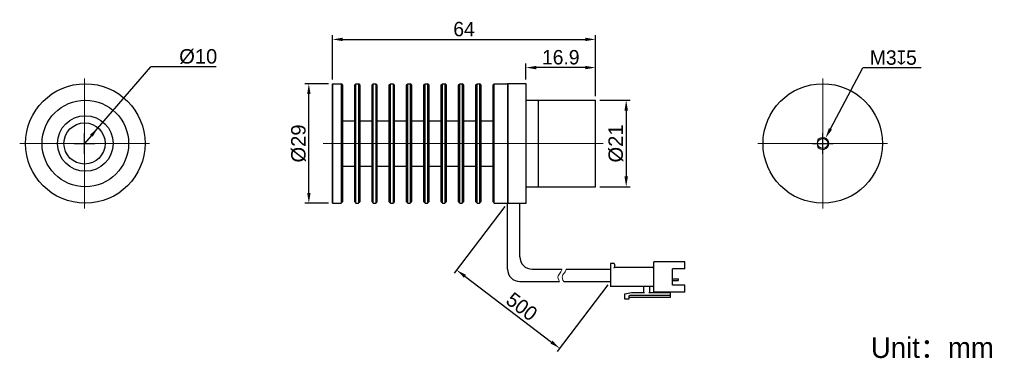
# Model space of a CAD drawing. Header units: millimetres. Extents: x 136 to 375, y 544 to 626.
import ezdxf

# ---------------------------------------------------------------- set-up
doc = ezdxf.new("R2010")
doc.units = ezdxf.units.MM
doc.header["$LTSCALE"] = 23.1
doc.header["$PDMODE"] = 3
doc.header["$PDSIZE"] = 8
doc.linetypes.add('CENTERX2', pattern=[4, 2.5, -0.5, 0.5, -0.5])
doc.layers.get('0').update_dxf_attribs({"linetype": 'CONTINUOUS'})
doc.layers.get('Defpoints').update_dxf_attribs({"linetype": 'CONTINUOUS'})
for name, color, linetype, lineweight in [('中心线', 1, 'CENTERX2', 20), ('标注', 3, 'CONTINUOUS', 25), ('粗实线', 7, 'CONTINUOUS', 30), ('细实线', 7, 'CONTINUOUS', 15)]:
    doc.layers.add(name, color=color, linetype=linetype, lineweight=lineweight)
doc.styles.get("Standard").update_dxf_attribs({"font": 'simfang.ttf'})
doc.dimstyles.new('CST Standard', dxfattribs={"dimtxt": 3.5, "dimasz": 2.5, "dimexe": 1, "dimexo": 1, "dimgap": 0.6, "dimtad": 1, "dimtoh": 1, "dimdsep": 46, "dimtxsty": 'STANDARD', "dimcen": -2.5, "dimdle": 5, "dimclrd": 9, "dimclre": 9, "dimadec": 1, "dimazin": 2, "dimtfac": 1, "dimtofl": 0, "dimtmove": 0, "dimatfit": 0, "dimfxl": 1, "dimtolj": 1, "dimarcsym": 0})

# ---------------------------------------------------------------- blocks, each defined once
blk = doc.blocks.new('*D90')
at = {"layer": 'Defpoints', "color": 0}
for p in [(205.9, 610.51), (211.65, 610.51), (211.65, 581.51)]:
    blk.add_point(p, dxfattribs=at)
at = {"layer": '标注', "color": 9, "linetype": 'Continuous', "lineweight": -2, "ltscale": 3}
for p, q in [((210.65, 610.51), (204.9, 610.51)), ((205.9, 584.01), (205.9, 608.01)), ((210.65, 581.51), (204.9, 581.51))]:
    blk.add_line(p, q, dxfattribs=at)
at = {"layer": '标注', "color": 9}
for points in [[(206.32, 608.01), (205.49, 608.01), (205.9, 610.51)], [(205.49, 584.01), (206.32, 584.01), (205.9, 581.51)]]:
    blk.add_solid(points, dxfattribs=at)
at = {"layer": '标注', "color": 0, "insert": (203.42, 596.01), "char_height": 3.5, "attachment_point": 5, "rotation": 90}
blk.add_mtext('\\A1;\\A1;{\\fArial|b0|i0|c134|p34;%%C29}', dxfattribs=at)
blk = doc.blocks.new('*D91')
at = {"layer": 'Defpoints', "color": 0}
for p in [(275.55, 621.28), (211.65, 610.51), (275.55, 606.51)]:
    blk.add_point(p, dxfattribs=at)
at = {"layer": '标注', "color": 9, "linetype": 'Continuous', "lineweight": -2, "ltscale": 3}
for p, q in [((211.65, 611.51), (211.65, 622.28)), ((275.55, 607.51), (275.55, 622.28)), ((214.15, 621.28), (273.05, 621.28))]:
    blk.add_line(p, q, dxfattribs=at)
at = {"layer": '标注', "color": 9}
for points in [[(214.15, 621.69), (214.15, 620.86), (211.65, 621.28)], [(273.05, 620.86), (273.05, 621.69), (275.55, 621.28)]]:
    blk.add_solid(points, dxfattribs=at)
at = {"layer": '标注', "color": 0, "insert": (243.6, 623.77), "char_height": 3.5, "attachment_point": 5}
blk.add_mtext('\\A1;{\\fFZLanTingHei-R-GBK|b0|i0|c134|p2;64}', dxfattribs=at)
blk = doc.blocks.new('*D92')
at = {"layer": 'Defpoints', "color": 0}
for p in [(275.55, 606.51), (275.55, 585.51), (282.99, 585.51)]:
    blk.add_point(p, dxfattribs=at)
at = {"layer": '标注', "color": 9, "linetype": 'Continuous', "lineweight": -2, "ltscale": 3}
for p, q in [((276.55, 606.51), (283.99, 606.51)), ((282.99, 604.01), (282.99, 588.01)), ((276.55, 585.51), (283.99, 585.51))]:
    blk.add_line(p, q, dxfattribs=at)
at = {"layer": '标注', "color": 9}
for points in [[(283.41, 604.01), (282.57, 604.01), (282.99, 606.51)], [(282.57, 588.01), (283.41, 588.01), (282.99, 585.51)]]:
    blk.add_solid(points, dxfattribs=at)
at = {"layer": '标注', "color": 0, "insert": (280.5, 596.01), "char_height": 3.5, "attachment_point": 5, "rotation": 90}
blk.add_mtext('\\A1;\\A1;{\\fArial|b0|i0|c134|p34;%%C21}', dxfattribs=at)
blk = doc.blocks.new('*D93')
at = {"layer": 'Defpoints', "color": 0}
for p in [(258.65, 614.44), (258.65, 610.51), (275.55, 606.51)]:
    blk.add_point(p, dxfattribs=at)
at = {"layer": '标注', "color": 9, "linetype": 'Continuous', "lineweight": -2, "ltscale": 3}
for p, q in [((258.65, 611.51), (258.65, 615.44)), ((275.55, 607.51), (275.55, 615.44)), ((273.05, 614.44), (261.15, 614.44))]:
    blk.add_line(p, q, dxfattribs=at)
at = {"layer": '标注', "color": 9}
for points in [[(261.15, 614.85), (261.15, 614.02), (258.65, 614.44)], [(273.05, 614.02), (273.05, 614.85), (275.55, 614.44)]]:
    blk.add_solid(points, dxfattribs=at)
at = {"layer": '标注', "color": 0, "insert": (267.1, 616.93), "char_height": 3.5, "attachment_point": 5}
blk.add_mtext('\\A1;\\A1;{\\fFZLanTingHei-R-GBK|b0|i0|c134|p2;16.9}', dxfattribs=at)
blk = doc.blocks.new('*D94')
at = {"layer": 'Defpoints', "color": 0}
for p in [(331.43, 597.34), (330.02, 594.69)]:
    blk.add_point(p, dxfattribs=at)
at = {"layer": '标注', "color": 9, "linetype": 'Continuous', "lineweight": -2, "ltscale": 3}
for p in [(332.61, 599.54), (354.66, 614.36)]:
    blk.add_line(p, (340.51, 614.36), dxfattribs=at)
at = {"layer": '标注', "color": 9, "linetype": 'Continuous', "ltscale": 3}
for p, q in [((330.73, 593.51), (330.73, 598.51)), ((328.23, 596.01), (333.23, 596.01))]:
    blk.add_line(p, q, dxfattribs=at)
at = {"layer": '标注', "color": 9}
blk.add_solid([(332.24, 599.74), (332.98, 599.35), (331.43, 597.34)], dxfattribs=at)
at = {"layer": '标注', "color": 0, "insert": (347.88, 616.85), "char_height": 3.5, "attachment_point": 5}
blk.add_mtext('\\A1;{\\A1;\\fFZLanTingHei-R-GBK|b0|i0|c134|p2;M3\\fGDT|b0|i0|c0|p2;x\\fFZLanTingHei-R-GBK|b0|i0|c134|p2;5}', dxfattribs=at)
blk = doc.blocks.new('*D95')
at = {"layer": 'Defpoints', "color": 0}
for p in [(154.69, 599.79), (148.14, 592.24)]:
    blk.add_point(p, dxfattribs=at)
at = {"layer": '标注', "color": 9, "linetype": 'Continuous', "lineweight": -2, "ltscale": 3}
for p, q in [((153.05, 597.9), (167.55, 614.62)), ((183.43, 614.62), (167.55, 614.62)), ((153.05, 597.9), (151.42, 596.01))]:
    blk.add_line(p, q, dxfattribs=at)
at = {"layer": '标注', "color": 9, "linetype": 'Continuous', "ltscale": 3}
for p, q in [((151.42, 593.51), (151.42, 598.51)), ((148.92, 596.01), (153.92, 596.01))]:
    blk.add_line(p, q, dxfattribs=at)
at = {"layer": '标注', "color": 9}
blk.add_solid([(153.37, 597.63), (152.74, 598.17), (154.69, 599.79)], dxfattribs=at)
at = {"layer": '标注', "color": 0, "insert": (179.03, 617.1), "char_height": 3.5, "attachment_point": 5}
blk.add_mtext('\\A1;{\\A1;\\fArial|b0|i0|c134|p34;%%C10}', dxfattribs=at)
blk = doc.blocks.new('*D96')
at = {"layer": 'Defpoints', "color": 0}
for p in [(254.15, 581.51), (279.15, 562.51), (266.82, 546.29)]:
    blk.add_point(p, dxfattribs=at)
at = {"layer": '标注', "color": 9, "linetype": 'Continuous', "lineweight": -2, "ltscale": 3}
for p, q in [((253.55, 580.72), (241.22, 564.5)), ((243.81, 563.78), (264.83, 547.8)), ((278.55, 561.72), (266.22, 545.5))]:
    blk.add_line(p, q, dxfattribs=at)
at = {"layer": '标注', "color": 9}
for points in [[(244.07, 564.11), (243.56, 563.45), (241.82, 565.29)], [(264.58, 547.47), (265.09, 548.14), (266.82, 546.29)]]:
    blk.add_solid(points, dxfattribs=at)
at = {"layer": '标注', "color": 0, "insert": (257.63, 556.4), "char_height": 3.5, "attachment_point": 5, "rotation": 322.7652}
blk.add_mtext('\\A1;{\\fFZLanTingHei-R-GBK|b0|i0|c134|p2;500}', dxfattribs=at)

msp = doc.modelspace()

# ---------------------------------------------------------------- linework, layer by layer
at = {"layer": '中心线', "color": 0, "ltscale": 2}
for p, q in [((151.415, 611.764), (151.415, 580.262)), ((330.726, 611.764), (330.726, 580.262)), ((135.665, 596.013), (167.166, 596.013)), ((209.376, 596.013), (277.437, 596.013)), ((256.358, 596.013), (210.316, 596.013)), ((314.975, 596.013), (346.477, 596.013))]:
    msp.add_line(p, q, dxfattribs=at)
at = {"layer": '粗实线', "color": 0, "linetype": 'Continuous'}
for p, q in [((211.653, 610.513), (211.653, 581.513)), ((254.153, 610.513), (254.153, 581.513)), ((258.653, 610.513), (254.153, 610.513)), ((254.153, 610.407), (254.153, 594.513)), ((258.653, 581.513), (258.653, 610.513)), ((258.653, 606.513), (261.653, 606.513)), ((261.653, 606.513), (275.553, 606.513)), ((261.653, 585.513), (261.653, 606.513)), ((261.653, 585.513), (261.653, 606.513)), ((275.553, 585.513), (275.553, 606.513)), ((211.653, 597.513), (211.653, 594.513)), ((258.653, 585.513), (261.653, 585.513)), ((261.653, 585.513), (275.553, 585.513)), ((254.353, 581.513), (258.653, 581.513)), ((257.153, 568.513), (257.153, 581.513))]:
    msp.add_line(p, q, dxfattribs=at)
at = {"layer": '粗实线', "color": 0, "ltscale": 3}
for p, q in [((211.653, 610.513), (213.753, 610.513)), ((211.653, 581.513), (211.653, 610.513)), ((214.053, 610.213), (213.753, 610.513)), ((213.753, 610.513), (213.753, 581.513)), ((214.053, 610.213), (214.053, 581.813)), ((217.053, 610.213), (217.353, 610.513)), ((217.053, 581.813), (217.053, 610.213)), ((217.353, 610.513), (217.953, 610.513)), ((217.353, 581.513), (217.353, 610.513)), ((218.253, 610.213), (217.953, 610.513)), ((217.953, 610.513), (217.953, 581.513)), ((218.253, 610.213), (218.253, 581.813)), ((221.253, 610.213), (221.553, 610.513)), ((221.253, 581.813), (221.253, 610.213)), ((221.553, 581.513), (221.553, 610.513)), ((221.553, 610.513), (222.153, 610.513)), ((222.453, 610.213), (222.153, 610.513)), ((222.153, 610.513), (222.153, 581.513)), ((222.453, 610.213), (222.453, 581.813)), ((225.453, 610.213), (225.753, 610.513)), ((225.453, 581.813), (225.453, 610.213)), ((225.753, 581.513), (225.753, 610.513)), ((225.753, 610.513), (226.353, 610.513)), ((226.653, 610.213), (226.353, 610.513)), ((226.353, 610.513), (226.353, 581.513)), ((226.653, 610.213), (226.653, 581.813)), ((229.653, 610.213), (229.953, 610.513)), ((229.653, 581.813), (229.653, 610.213)), ((229.953, 581.513), (229.953, 610.513)), ((229.953, 610.513), (230.553, 610.513)), ((230.853, 610.213), (230.553, 610.513)), ((230.553, 610.513), (230.553, 581.513)), ((230.853, 610.213), (230.853, 581.813)), ((233.853, 610.213), (234.153, 610.513)), ((233.853, 581.813), (233.853, 610.213)), ((234.153, 581.513), (234.153, 610.513)), ((234.153, 610.513), (234.753, 610.513)), ((235.053, 610.213), (234.753, 610.513)), ((234.753, 610.513), (234.753, 581.513)), ((235.053, 610.213), (235.053, 581.813)), ((238.053, 610.213), (238.353, 610.513)), ((238.053, 581.813), (238.053, 610.213)), ((238.353, 581.513), (238.353, 610.513)), ((238.353, 610.513), (238.953, 610.513)), ((239.253, 610.213), (238.953, 610.513)), ((238.953, 610.513), (238.953, 581.513)), ((239.253, 610.213), (239.253, 581.813)), ((242.253, 610.213), (242.553, 610.513)), ((242.253, 581.813), (242.253, 610.213)), ((242.553, 581.513), (242.553, 610.513)), ((242.553, 610.513), (243.153, 610.513)), ((243.453, 610.213), (243.153, 610.513)), ((243.153, 610.513), (243.153, 581.513)), ((243.453, 610.213), (243.453, 581.813)), ((246.453, 610.213), (246.753, 610.513)), ((246.453, 581.813), (246.453, 610.213)), ((246.753, 581.513), (246.753, 610.513)), ((246.753, 610.513), (247.353, 610.513)), ((247.653, 610.213), (247.353, 610.513)), ((247.353, 610.513), (247.353, 581.513)), ((247.653, 610.213), (247.653, 581.813)), ((250.653, 610.213), (250.953, 610.513)), ((250.653, 581.813), (250.653, 610.213)), ((250.953, 581.513), (250.953, 610.513)), ((250.953, 610.513), (254.353, 610.513)), ((254.353, 581.513), (254.353, 610.513)), ((214.053, 601.513), (217.053, 601.513)), ((218.253, 601.513), (221.253, 601.513)), ((222.453, 601.513), (225.453, 601.513)), ((226.653, 601.513), (229.653, 601.513)), ((230.853, 601.513), (233.853, 601.513)), ((235.053, 601.513), (238.053, 601.513)), ((239.253, 601.513), (242.253, 601.513)), ((243.453, 601.513), (246.453, 601.513)), ((247.653, 601.513), (250.653, 601.513)), ((214.053, 590.513), (217.053, 590.513)), ((218.253, 590.513), (221.253, 590.513)), ((222.453, 590.513), (225.453, 590.513)), ((226.653, 590.513), (229.653, 590.513)), ((230.853, 590.513), (233.853, 590.513)), ((235.053, 590.513), (238.053, 590.513)), ((239.253, 590.513), (242.253, 590.513)), ((243.453, 590.513), (246.453, 590.513)), ((247.653, 590.513), (250.653, 590.513)), ((211.653, 581.513), (213.753, 581.513)), ((214.053, 581.813), (213.753, 581.513)), ((217.053, 581.813), (217.353, 581.513)), ((217.353, 581.513), (217.953, 581.513)), ((218.253, 581.813), (217.953, 581.513)), ((221.253, 581.813), (221.553, 581.513)), ((221.553, 581.513), (222.153, 581.513)), ((222.453, 581.813), (222.153, 581.513)), ((225.453, 581.813), (225.753, 581.513)), ((225.753, 581.513), (226.353, 581.513)), ((226.653, 581.813), (226.353, 581.513)), ((229.653, 581.813), (229.953, 581.513)), ((229.953, 581.513), (230.553, 581.513)), ((230.853, 581.813), (230.553, 581.513)), ((233.853, 581.813), (234.153, 581.513)), ((234.153, 581.513), (234.753, 581.513)), ((235.053, 581.813), (234.753, 581.513)), ((238.053, 581.813), (238.353, 581.513)), ((238.353, 581.513), (238.953, 581.513)), ((239.253, 581.813), (238.953, 581.513)), ((242.253, 581.813), (242.553, 581.513)), ((242.553, 581.513), (243.153, 581.513)), ((243.453, 581.813), (243.153, 581.513)), ((246.453, 581.813), (246.753, 581.513)), ((246.753, 581.513), (247.353, 581.513)), ((247.653, 581.813), (247.353, 581.513)), ((250.653, 581.813), (250.953, 581.513)), ((250.953, 581.513), (254.353, 581.513)), ((254.153, 565.513), (254.153, 581.513)), ((260.153, 565.513), (267.365, 565.513)), ((268.391, 565.513), (279.153, 565.513)), ((257.153, 562.513), (266.818, 562.513)), ((267.844, 562.513), (279.153, 562.513))]:
    msp.add_line(p, q, dxfattribs=at)
at = {"layer": '粗实线', "color": 0}
for p, q in [((279.953, 566.913), (279.153, 566.913)), ((279.153, 566.913), (279.153, 561.313)), ((289.653, 567.113), (289.653, 560.113)), ((297.253, 567.313), (289.853, 567.313)), ((297.253, 565.613), (297.253, 567.313)), ((280.153, 566.713), (280.153, 565.913)), ((289.453, 565.913), (280.153, 565.913)), ((294.253, 561.613), (294.253, 565.613)), ((297.253, 565.613), (294.253, 565.613)), ((294.253, 563.114), (295.633, 563.114)), ((294.253, 562.763), (295.633, 562.763)), ((295.733, 562.863), (295.733, 563.014)), ((289.453, 561.313), (279.153, 561.313)), ((282.653, 559.513), (284.253, 559.813)), ((284.253, 559.813), (287.453, 559.813)), ((287.253, 559.813), (287.253, 561.113)), ((288.453, 559.813), (293.653, 559.813)), ((288.653, 561.113), (288.653, 559.813)), ((297.253, 559.913), (289.853, 559.913)), ((292.453, 559.813), (292.453, 559.913)), ((293.653, 559.913), (293.653, 558.613)), ((297.253, 561.613), (294.253, 561.613)), ((297.253, 559.913), (297.253, 561.613)), ((282.653, 558.213), (282.653, 559.513)), ((283.653, 558.213), (282.653, 558.213)), ((283.653, 558.913), (283.653, 558.213)), ((293.653, 558.613), (283.653, 558.613)), ((293.653, 559.113), (283.853, 559.113))]:
    msp.add_line(p, q, dxfattribs=at)
at = {"layer": '粗实线', "color": 0, "linetype": 'Continuous'}
for centre, radius in [((151.609, 596.013), 14.5), ((330.726, 596.013), 14.5), ((151.609, 596.013), 10.5), ((151.609, 596.013), 6.75), ((151.415, 596.013), 5), ((330.726, 596.013), 1.25)]:
    msp.add_circle(centre, radius, dxfattribs=at)
at = {"layer": '粗实线', "color": 0, "ltscale": 3}
for centre in [(260.153, 568.513), (257.153, 565.513)]:
    msp.add_arc(centre, 3, 180, 270, dxfattribs=at)
at = {"layer": '粗实线', "color": 0}
for centre, radius, start, end in [((279.953, 566.713), 0.2, 0, 90), ((289.853, 567.113), 0.2, 90, 180), ((289.453, 566.113), 0.2, 270, 0), ((295.633, 563.014), 0.1, 0, 90), ((295.633, 562.863), 0.1, 270, 0), ((287.053, 561.113), 0.2, 0, 90), ((288.853, 561.113), 0.2, 90, 180), ((289.453, 561.113), 0.2, 0, 90), ((289.853, 560.113), 0.2, 180, 270), ((283.853, 558.913), 0.2, 90, 180)]:
    msp.add_arc(centre, radius, start, end, dxfattribs=at)
msp.add_open_spline([(280.153, 565.913), (280.15, 565.91), (280.141, 565.901), (280.122, 565.882), (280.095, 565.855), (280.062, 565.823), (280.027, 565.787), (279.99, 565.75), (279.965, 565.725), (279.953, 565.713)], degree=3, knots=[0, 0, 0, 0, 129.537469, 458.9897627, 917.0101794, 1457.219845, 2047.2421557, 2659.9133555, 3268.2643773, 3268.2643773, 3268.2643773, 3268.2643773], dxfattribs=at)
at = {"layer": '细实线', "color": 0}
msp.add_arc((330.726, 596.013), 1.5, 210, 150, dxfattribs=at)
at = {"layer": '细实线', "color": 0, "ltscale": 3}
for points, knots in [([(267.365, 565.513), (267.329, 565.274), (267.129, 564.725), (266.175, 563.781), (266.476, 562.992), (266.818, 562.513)], [0, 0, 0, 0, 333.8972923, 786.6613335, 1450.9004938, 1450.9004938, 1450.9004938, 1450.9004938]), ([(268.391, 565.513), (268.355, 565.274), (268.155, 564.725), (267.201, 563.781), (267.503, 562.992), (267.844, 562.513)], [0, 0, 0, 0, 335.7523476, 791.0318399, 1458.9613577, 1458.9613577, 1458.9613577, 1458.9613577])]:
    msp.add_open_spline(points, degree=3, knots=knots, dxfattribs=at)

# ---------------------------------------------------------------- texts
at = {"color": 0, "insert": (342.438, 548.951), "char_height": 5, "width": 95.24409, "attachment_point": 1}
msp.add_mtext('{\\fFZLanTingHei-R-GBK|b0|i0|c134|p2;Unit：mm}', dxfattribs=at)

# ---------------------------------------------------------------- dimensions: what is measured, and where the dimension line sits
at = {"layer": '标注', "color": 0, "ltscale": 3}
for base, p1, p2, text, picture, middle in [((275.553, 621.278), (211.653, 610.513), (275.553, 606.513), '{\\fFZLanTingHei-R-GBK|b0|i0|c134|p2;64}', '*D91', (243.603, 623.766)), ((258.653, 614.436), (275.553, 606.513), (258.653, 610.513), '\\A1;{\\fFZLanTingHei-R-GBK|b0|i0|c134|p2;<>}', '*D93', (267.103, 616.932))]:
    dim = msp.add_linear_dim(base=base, p1=p1, p2=p2, text=text, dimstyle='CST Standard', override={"dimtxsty": 'STANDARD', "dimsah": 1, "dimtzin": 0}, dxfattribs=at)
    dim.commit()
    dim.dimension.update_dxf_attribs({"geometry": picture, "text_midpoint": middle})
for p1, p2, text, picture, middle in [((148.139, 592.236), (154.691, 599.79), '{\\A1;\\fArial|b0|i0|c134|p34;<>}', '*D95', (179.028, 614.616)), ((330.02, 594.689), (331.432, 597.336), '{\\A1;\\fFZLanTingHei-R-GBK|b0|i0|c134|p2;M3\\fGDT|b0|i0|c0|p2;x\\fFZLanTingHei-R-GBK|b0|i0|c134|p2;5}', '*D94', (347.884, 614.362))]:
    dim = msp.add_diameter_dim_2p(p1=p1, p2=p2, text=text, dimstyle='CST Standard', override={"dimpost": '%%C<>', "dimtxsty": 'STANDARD', "dimsah": 1, "dimtzin": 0}, dxfattribs=at)
    dim.commit()
    dim.dimension.update_dxf_attribs({"geometry": picture, "text_midpoint": middle, "dimtype": 163})
for base, p1, p2, angle, picture, middle in [((205.903, 610.513), (211.653, 581.513), (211.653, 610.513), 90, '*D90', (203.418, 596.013)), ((282.989, 585.513), (275.553, 606.513), (275.553, 585.513), 270, '*D92', (280.504, 596.013))]:
    dim = msp.add_linear_dim(base=base, p1=p1, p2=p2, angle=angle, text='\\A1;{\\fArial|b0|i0|c134|p34;<>}', dimstyle='CST Standard', override={"dimpost": '%%C<>', "dimtxsty": 'STANDARD', "dimsah": 1, "dimtzin": 0}, dxfattribs=at)
    dim.commit()
    dim.dimension.update_dxf_attribs({"geometry": picture, "text_midpoint": middle})
dim = msp.add_linear_dim(base=(266.824, 546.291), p1=(254.153, 581.513), p2=(279.153, 562.513), angle=322.76516, text='{\\fFZLanTingHei-R-GBK|b0|i0|c134|p2;500}', dimstyle='CST Standard', override={"dimtxsty": 'STANDARD', "dimsah": 1, "dimtzin": 0, "dimarcsym": 2}, dxfattribs=at)
dim.commit()
dim.dimension.update_dxf_attribs({"geometry": '*D96', "text_midpoint": (256.128, 554.421), "dimtype": 160})

doc.saveas('drawing.dxf')
